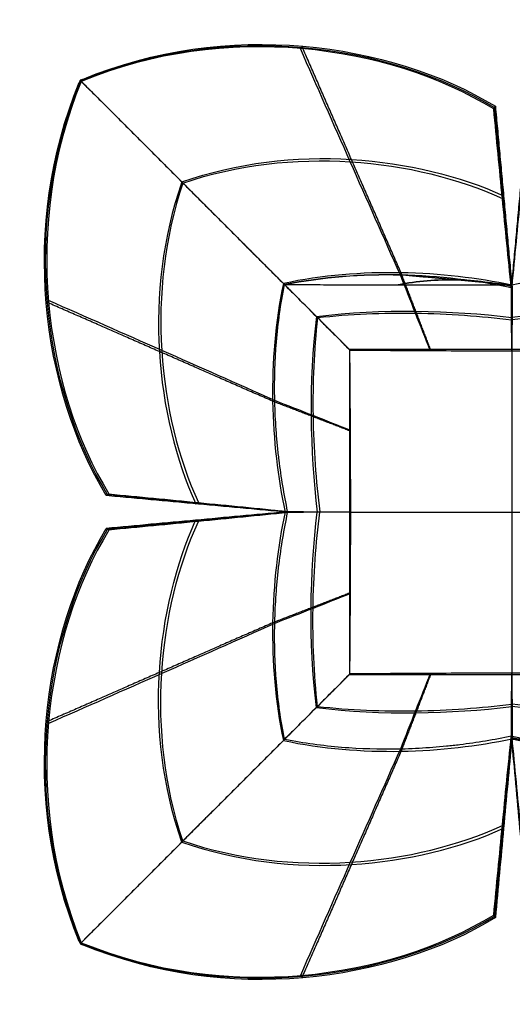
# Model space of a CAD drawing. Header units: millimetres. Extents: x -184 to 185, y -185 to 184.
# Tile 1 of 2: x -184 to 0, y -185 to 184. Entities that reach past the tile are written whole.
import ezdxf

# ---------------------------------------------------------------- set-up
doc = ezdxf.new("R2010")
doc.units = ezdxf.units.MM
doc.layers.add('Apax', color=18, linetype='Continuous', true_color=0x000000)

msp = doc.modelspace()

# ---------------------------------------------------------------- linework, layer by layer
at = {"layer": 'Apax', "color": 80, "true_color": 0x33ff00}
for p, q in [((0.09, 84.84, 9.63), (-0.1, 83.75, 10.65)), ((-0.01, 84.28, 10.12), (0, 84.31, 10.15)), ((0.09, 60.66, -9.09), (0.09, -61.01, -9.09)), ((0.09, 60.16, -7.59), (0.09, -60.52, -7.59)), ((-118.39, -3.26, 42.32), (-118.42, -3.26, 42.35)), ((-118.39, -3.26, 42.32), (-118.39, -3.25, 42.32)), ((-60.74, -0.18, -9.09), (60.92, -0.18, -9.09)), ((-60.25, -0.18, -7.59), (60.43, -0.18, -7.59)), ((0.09, -85.19, 9.63), (0.28, -84.11, 10.65)), ((0.19, -84.63, 10.12), (0.18, -84.67, 10.15))]:
    msp.add_line(p, q, dxfattribs=at)
for points, degree in [([(-6.67, 150.81, 76), (-46.36, 175.06, 76.19), (-107.53, 183.4, 49.96), (-161.25, 161.16, 13.97)], 3), ([(-161, 161.54, 13.37), (-107.28, 183.83, 49.39), (-46.1, 175.53, 75.66), (-6.37, 151.3, 75.52)], 3), ([(-160.75, 161.91, 12.77), (-107.02, 184.25, 48.83), (-45.84, 175.99, 75.13), (-6.07, 151.8, 75.05)], 3), ([(-78.18, 174.3, 57.46), (-78.44, 173.86, 58.01), (-78.7, 173.42, 58.55)], 2), ([(-41.42, 89.45, 6.22), (-60.01, 131.9, 31.75), (-78.6, 174.34, 57.28)], 2), ([(-151.88, 5.98, 75.05), (-176.08, 45.75, 75.13), (-184.34, 106.94, 48.83), (-162, 160.67, 12.77)], 3), ([(-151.39, 6.28, 75.52), (-175.61, 46.01, 75.66), (-183.91, 107.19, 49.39), (-161.62, 160.91, 13.37)], 3), ([(-161.25, 161.16, 13.97), (-183.49, 107.44, 49.96), (-175.15, 46.27, 76.19), (-150.89, 6.58, 76)], 3), ([(-161.63, 161.54, 12.18), (-161.75, 161.25, 12.37), (-161.88, 160.96, 12.57), (-162, 160.67, 12.77)], 3), ([(-162, 160.67, 12.77), (-161.62, 160.91, 13.37), (-161.25, 161.16, 13.97)], 2), ([(-161.81, 161.1, 12.47), (-161.53, 161.13, 13.22), (-161.25, 161.16, 13.97)], 2), ([(-160.75, 161.91, 12.77), (-161.05, 161.79, 12.57), (-161.34, 161.67, 12.37), (-161.63, 161.54, 12.18)], 3), ([(-161.25, 161.16, 13.97), (-161.44, 161.35, 13.07), (-161.63, 161.54, 12.18)], 2), ([(-161.63, 161.54, 12.18), (-123.57, 123.48, 4.15), (-85.51, 85.42, -3.87)], 2), ([(-161.62, 160.91, 13.37), (-161.56, 161.06, 13.27), (-161.5, 161.21, 13.17), (-161.44, 161.35, 13.07)], 3), ([(-161.44, 161.35, 13.07), (-161.29, 161.41, 13.17), (-161.15, 161.47, 13.27), (-161, 161.54, 13.37)], 3), ([(-161.25, 161.16, 13.97), (-161, 161.54, 13.37), (-160.75, 161.91, 12.77)], 2), ([(-161.19, 161.73, 12.47), (-161.22, 161.44, 13.22), (-161.25, 161.16, 13.97)], 2), ([(-6.67, 150.81, 76), (-6.37, 151.3, 75.52), (-6.07, 151.8, 75.05)], 2), ([(-6.07, 151.8, 75.05), (-2.99, 118.33, 42.35), (0.1, 84.87, 9.66)], 2), ([(0.1, 84.87, 9.66), (3.17, 118.33, 42.35), (6.25, 151.8, 75.05)], 2), ([(-0.1, 83.75, 10.65), (-1.24, 94.92, 21.54), (-3.46, 117.28, 43.32), (-5.6, 139.63, 65.11), (-6.67, 150.81, 76)], 3), ([(-123.57, 123.48, 4.15), (-82.08, 137.98, 26.47), (-35.78, 133.15, 42.7), (-2.98, 118.3, 42.32)], 3), ([(-123.57, 123.48, 4.15), (-138.07, 81.99, 26.47), (-133.24, 35.7, 42.7), (-118.38, 2.9, 42.32)], 3), ([(-2.99, 118.3, 42.32), (-3.22, 117.79, 42.82), (-3.44, 117.28, 43.32)], 2), ([(0.09, 84.8, 9.59), (-25.53, 90.18, 10.27), (-56.47, 91.61, 4.4), (-85.51, 85.42, -3.87)], 3), ([(0.1, 84.87, 9.66), (-20.78, 86.78, 8.57), (-41.65, 88.69, 7.49)], 2), ([(0.1, 84.87, 9.66), (-20.77, 86.74, 8.55), (-41.64, 88.62, 7.44)], 2), ([(-30.33, 60.66, -9.1), (-35.88, 75.05, -1.44), (-41.43, 89.45, 6.22)], 2), ([(85.69, 85.42, -3.87), (56.65, 91.61, 4.4), (25.71, 90.18, 10.27), (0.09, 84.8, 9.59)], 3), ([(-85.51, 85.42, -3.87), (-91.7, 56.38, 4.4), (-90.27, 25.44, 10.27), (-84.89, -0.18, 9.59)], 3), ([(-85.65, 82.12, -1.51), (-85.47, 83.08, -1.77), (-85.29, 84.04, -2.04), (-85.09, 85.01, -2.31)], 3), ([(-85.51, 85.42, -3.87), (-73.13, 73.04, -6.48), (-60.74, 60.66, -9.09)], 2), ([(-85.51, 85.42, -3.87), (-85.51, 85.42, -3.87), (-85.51, 85.42, -3.87), (-85.51, 85.42, -3.87)], 3), ([(-85.09, 85.01, -2.31), (-42.5, 84.94, 3.67), (0.1, 84.87, 9.66)], 2), ([(-0.1, 83.75, 10.65), (0, 84.31, 10.15), (0.1, 84.87, 9.66)], 2), ([(-0.07, 83.89, 10.77), (0.01, 84.38, 10.22), (0.1, 84.87, 9.66)], 2), ([(0.09, 84.8, 9.59), (0.09, 84.84, 9.63), (0.1, 84.87, 9.66)], 2), ([(0.1, 84.87, 9.66), (0.09, 84.84, 9.63), (0.09, 84.8, 9.59)], 2), ([(0.1, 84.87, 9.66), (0.09, 84.38, 10.22), (0.09, 83.88, 10.78)], 2), ([(0.25, 83.89, 10.77), (0.17, 84.38, 10.22), (0.1, 84.87, 9.66)], 2), ([(0.25, 83.81, 10.71), (0.17, 84.34, 10.19), (0.1, 84.87, 9.66)], 2), ([(0.29, 83.82, 10.72), (0.19, 84.35, 10.19), (0.1, 84.87, 9.66)], 2), ([(0.1, 84.87, 9.66), (0.17, 84.36, 10.2), (0.25, 83.85, 10.74)], 2), ([(0.1, 84.87, 9.66), (0.18, 84.34, 10.19), (0.27, 83.82, 10.72)], 2), ([(0.09, 84.8, 9.59), (-0.01, 84.28, 10.12), (-0.1, 83.75, 10.65)], 2), ([(0.09, 60.16, -7.59), (0.02, 68.07, -1.47), (-0.03, 75.98, 4.65), (-0.07, 83.89, 10.77)], 3), ([(0.09, 60.69, -9.08), (0.09, 72.75, 0.26), (0.09, 84.8, 9.59)], 2), ([(0.25, 83.81, 10.71), (0.21, 75.93, 4.61), (0.16, 68.04, -1.49), (0.09, 60.16, -7.59)], 3), ([(-89.54, 41.33, 6.22), (-131.98, 59.93, 31.75), (-174.43, 78.52, 57.28)], 2), ([(-174.39, 78.09, 57.46), (-173.95, 78.35, 58.01), (-173.51, 78.61, 58.55)], 2), ([(-73.13, 73.04, -6.48), (-48.47, 76.13, -2.35), (-22.86, 75.42, 0.58), (0.09, 72.73, 0.24)], 3), ([(73.31, 73.04, -6.48), (48.65, 76.13, -2.35), (23.04, 75.42, 0.58), (0.09, 72.73, 0.24)], 3), ([(-73.13, 73.04, -6.48), (-76.22, 48.38, -2.35), (-75.51, 22.77, 0.58), (-72.82, -0.18, 0.24)], 3), ([(-60.74, 60.66, -9.09), (-60.74, 40.38, -9.1), (-60.74, 20.1, -9.1), (-60.74, -0.18, -9.11)], 3), ([(0.09, 60.66, -9.11), (-20.19, 60.66, -9.1), (-40.47, 60.66, -9.1), (-60.74, 60.66, -9.09)], 3), ([(0.09, 60.66, -9.11), (0.09, 60.67, -9.09), (0.09, 60.69, -9.08)], 2), ([(60.92, 60.66, -9.09), (40.65, 60.66, -9.1), (20.37, 60.66, -9.1), (0.09, 60.66, -9.11)], 3), ([(-60.74, 30.24, -9.1), (-75.14, 35.79, -1.44), (-89.54, 41.34, 6.22)], 2), ([(-150.89, 6.58, 76), (-151.39, 6.28, 75.52), (-151.88, 5.98, 75.05)], 2), ([(-84.96, -0.18, 9.66), (-118.42, 2.9, 42.35), (-151.88, 5.98, 75.05)], 2), ([(-118.42, 2.91, 42.35), (-117.91, 3.13, 42.85), (-117.4, 3.36, 43.36)], 2), ([(-83.91, 0.02, 10.72), (-84.43, -0.08, 10.19), (-84.96, -0.18, 9.66)], 2), ([(-84.96, -0.18, 9.66), (-84.43, -0.09, 10.19), (-83.9, 0, 10.72)], 2), ([(-151.88, -6.34, 75.05), (-118.39, -3.26, 42.32), (-84.89, -0.18, 9.59)], 2), ([(-123.57, -123.84, 4.15), (-138.06, -82.35, 26.47), (-133.24, -36.06, 42.7), (-118.39, -3.26, 42.32)], 3), ([(-118.42, -3.26, 42.35), (-117.91, -3.49, 42.85), (-117.4, -3.71, 43.36)], 2), ([(-84.89, -0.18, 9.59), (-90.27, -25.8, 10.27), (-91.7, -56.73, 4.4), (-85.51, -85.78, -3.87)], 3), ([(-84.96, -0.18, 9.66), (-84.43, -0.1, 10.19), (-83.9, -0.02, 10.71)], 2), ([(-84.96, -0.18, 9.66), (-84.47, -0.1, 10.22), (-83.98, -0.02, 10.77)], 2), ([(-84.96, -0.18, 9.66), (-84.45, -0.1, 10.2), (-83.94, -0.02, 10.74)], 2), ([(-84.96, -0.18, 9.66), (-84.47, -0.26, 10.22), (-83.98, -0.34, 10.77)], 2), ([(-84.96, -0.18, 9.66), (-84.43, -0.26, 10.19), (-83.9, -0.34, 10.71)], 2), ([(-84.96, -0.18, 9.66), (-84.43, -0.28, 10.19), (-83.91, -0.38, 10.72)], 2), ([(-84.89, -0.18, 9.59), (-84.92, -0.18, 9.63), (-84.96, -0.18, 9.66)], 2), ([(-84.96, -0.18, 9.66), (-84.46, -0.18, 10.22), (-83.97, -0.18, 10.78)], 2), ([(-84.96, -0.18, 9.66), (-84.45, -0.26, 10.2), (-83.94, -0.34, 10.74)], 2), ([(-84.96, -0.18, 9.66), (-84.43, -0.27, 10.19), (-83.9, -0.36, 10.72)], 2), ([(-60.78, -0.18, -9.08), (-72.83, -0.18, 0.26), (-84.89, -0.18, 9.59)], 2), ([(-83.9, -0.02, 10.71), (-76.02, -0.06, 4.61), (-68.13, -0.11, -1.49), (-60.25, -0.17, -7.59)], 3), ([(-60.25, -0.18, -7.59), (-68.13, -0.25, -1.49), (-76.02, -0.3, 4.61), (-83.9, -0.34, 10.71)], 3), ([(-73.13, -73.4, -6.48), (-76.22, -48.73, -2.35), (-75.51, -23.13, 0.58), (-72.82, -0.18, 0.24)], 3), ([(-60.74, -0.18, -9.11), (-60.76, -0.18, -9.09), (-60.78, -0.18, -9.08)], 2), ([(-60.74, -0.18, -9.11), (-60.74, -20.46, -9.1), (-60.74, -40.73, -9.1), (-60.74, -61.01, -9.09)], 3), ([(-162, -161.02, 12.77), (-184.34, -107.29, 48.83), (-176.08, -46.1, 75.13), (-151.88, -6.34, 75.05)], 3), ([(-161.62, -161.27, 13.37), (-183.91, -107.55, 49.39), (-175.61, -46.37, 75.66), (-151.39, -6.64, 75.52)], 3), ([(-150.89, -6.94, 76), (-175.15, -46.63, 76.19), (-183.49, -107.8, 49.96), (-161.25, -161.52, 13.97)], 3), ([(-150.89, -6.94, 76), (-151.39, -6.64, 75.52), (-151.88, -6.34, 75.05)], 2), ([(-60.74, -30.59, -9.1), (-75.14, -36.14, -1.44), (-89.54, -41.69, 6.22)], 2), ([(-89.54, -41.69, 6.22), (-131.98, -60.29, 31.75), (-174.43, -78.88, 57.28)], 2), ([(-60.74, -61.01, -9.09), (-73.13, -73.4, -6.48), (-85.51, -85.78, -3.87)], 2), ([(-60.74, -61.01, -9.09), (-40.47, -61.01, -9.1), (-20.19, -61.01, -9.1), (0.09, -61.01, -9.11)], 3), ([(-30.33, -61.01, -9.1), (-35.88, -75.41, -1.44), (-41.43, -89.81, 6.22)], 2), ([(-0.07, -84.17, 10.71), (-0.03, -76.28, 4.61), (0.02, -68.4, -1.49), (0.09, -60.52, -7.59)], 3), ([(0.09, -60.52, -7.59), (0.16, -68.43, -1.47), (0.21, -76.33, 4.65), (0.25, -84.24, 10.77)], 3), ([(0.09, -61.01, -9.11), (20.37, -61.01, -9.1), (40.65, -61.01, -9.1), (60.92, -61.01, -9.09)], 3), ([(0.09, -61.05, -9.08), (0.09, -61.03, -9.09), (0.09, -61.01, -9.11)], 2), ([(0.09, -85.16, 9.59), (0.09, -73.1, 0.26), (0.09, -61.05, -9.08)], 2), ([(-73.13, -73.4, -6.48), (-48.47, -76.49, -2.35), (-22.86, -75.78, 0.58), (0.09, -73.08, 0.24)], 3), ([(73.31, -73.4, -6.48), (48.65, -76.49, -2.35), (23.04, -75.78, 0.58), (0.09, -73.08, 0.24)], 3), ([(-174.39, -78.44, 57.46), (-173.95, -78.7, 58.01), (-173.51, -78.97, 58.55)], 2), ([(-85.09, -85.36, -2.31), (-85.29, -84.4, -2.04), (-85.47, -83.44, -1.77), (-85.65, -82.47, -1.51)], 3), ([(-0.11, -84.18, 10.72), (-0.01, -84.7, 10.19), (0.08, -85.23, 9.66)], 2), ([(0.08, -85.23, 9.66), (0, -84.7, 10.19), (-0.09, -84.17, 10.72)], 2), ([(-0.07, -84.17, 10.71), (0.01, -84.7, 10.19), (0.08, -85.23, 9.66)], 2), ([(0.08, -85.23, 9.66), (0.01, -84.72, 10.2), (-0.07, -84.21, 10.74)], 2), ([(-0.07, -84.24, 10.77), (0.01, -84.73, 10.22), (0.08, -85.23, 9.66)], 2), ([(0.28, -84.11, 10.65), (0.18, -84.67, 10.15), (0.08, -85.23, 9.66)], 2), ([(0.25, -84.24, 10.77), (0.17, -84.73, 10.22), (0.08, -85.23, 9.66)], 2), ([(0.08, -85.23, 9.66), (0.09, -84.73, 10.22), (0.09, -84.24, 10.78)], 2), ([(0.09, -85.16, 9.59), (0.19, -84.63, 10.12), (0.28, -84.11, 10.65)], 2), ([(-85.51, -85.78, -3.87), (-123.57, -123.84, 4.15), (-161.63, -161.9, 12.18)], 2), ([(-85.51, -85.78, -3.87), (-56.47, -91.97, 4.4), (-25.53, -90.54, 10.27), (0.09, -85.16, 9.59)], 3), ([(-82.21, -85.92, -1.51), (-83.17, -85.74, -1.77), (-84.13, -85.56, -2.04), (-85.09, -85.36, -2.31)], 3), ([(0.09, -85.16, 9.59), (0.09, -85.19, 9.63), (0.08, -85.23, 9.66)], 2), ([(0.09, -85.16, 9.59), (0.09, -85.19, 9.63), (0.08, -85.23, 9.66)], 2), ([(85.27, -85.36, -2.31), (42.68, -85.29, 3.67), (0.08, -85.23, 9.66)], 2), ([(0.08, -85.23, 9.66), (20.95, -87.1, 8.55), (41.82, -88.97, 7.44)], 2), ([(0.08, -85.23, 9.66), (20.96, -87.13, 8.57), (41.83, -89.04, 7.49)], 2), ([(0.09, -85.16, 9.59), (25.71, -90.54, 10.27), (56.65, -91.97, 4.4), (85.69, -85.78, -3.87)], 3), ([(-41.43, -89.81, 6.22), (-60.02, -132.25, 31.75), (-78.62, -174.7, 57.28)], 2), ([(-2.99, -118.69, 42.35), (-3.22, -118.18, 42.85), (-3.44, -117.67, 43.36)], 2), ([(-123.57, -123.84, 4.15), (-82.08, -138.33, 26.47), (-35.79, -133.51, 42.7), (-2.99, -118.65, 42.32)], 3), ([(-161.25, -161.52, 13.97), (-107.53, -183.75, 49.96), (-46.36, -175.42, 76.19), (-6.67, -151.16, 76)], 3), ([(-6.67, -151.16, 76), (-6.37, -151.66, 75.52), (-6.07, -152.15, 75.05)], 2), ([(-6.37, -151.66, 75.52), (-46.1, -175.88, 75.66), (-107.28, -184.18, 49.39), (-161, -161.89, 13.37)], 3), ([(-6.07, -152.15, 75.05), (-45.84, -176.35, 75.13), (-107.02, -184.61, 48.83), (-160.75, -162.27, 12.77)], 3), ([(-161.25, -161.52, 13.97), (-161.62, -161.27, 13.37), (-162, -161.02, 12.77)], 2), ([(-162, -161.02, 12.77), (-161.88, -161.31, 12.57), (-161.75, -161.61, 12.37), (-161.63, -161.9, 12.18)], 3), ([(-161.81, -161.46, 12.47), (-161.53, -161.49, 13.22), (-161.25, -161.52, 13.97)], 2), ([(-161.25, -161.52, 13.97), (-161.44, -161.71, 13.07), (-161.63, -161.9, 12.18)], 2), ([(-161.63, -161.9, 12.18), (-161.34, -162.02, 12.37), (-161.05, -162.14, 12.57), (-160.75, -162.27, 12.77)], 3), ([(-161.44, -161.71, 13.07), (-161.5, -161.56, 13.17), (-161.56, -161.41, 13.27), (-161.62, -161.27, 13.37)], 3), ([(-161, -161.89, 13.37), (-161.15, -161.83, 13.27), (-161.29, -161.77, 13.17), (-161.44, -161.71, 13.07)], 3), ([(-160.75, -162.27, 12.77), (-161, -161.89, 13.37), (-161.25, -161.52, 13.97)], 2), ([(-161.19, -162.08, 12.47), (-161.22, -161.8, 13.22), (-161.25, -161.52, 13.97)], 2), ([(-78.18, -174.66, 57.46), (-78.44, -174.22, 58.01), (-78.7, -173.77, 58.55)], 2)]:
    msp.add_open_spline(points, degree=degree, dxfattribs=at)
for points, knots in [([(-41.64, 88.62, 7.44), (-47.95, 102.74, 15.92), (-60.46, 131.02, 32.89), (-72.92, 159.31, 49.87), (-79.14, 173.46, 58.37)], [30.299323, 30.299323, 30.299323, 30.299323, 76.859735, 123.420513, 123.420513, 123.420513, 123.420513]), ([(-85.09, 85.01, -2.31), (-91.44, 91.35, -0.94), (-97.78, 97.69, 0.42), (-110.47, 110.38, 3.15), (-116.82, 116.73, 4.5), (-123.16, 123.07, 5.86), (-135.86, 135.77, 8.57), (-148.55, 148.46, 11.27), (-161.25, 161.16, 13.97)], [0, 0, 0, 0, 27.226991, 27.226991, 54.453979, 54.453979, 54.453979, 108.922984, 108.922984, 108.922984, 108.922984]), ([(-6.37, 151.3, 75.52), (-5.32, 140.13, 64.62), (-4.27, 128.96, 53.72), (-3.21, 117.79, 42.82), (-2.16, 106.62, 31.92), (-1.09, 95.45, 21.02), (-0.01, 84.28, 10.12)], [-123.420513, -123.420513, -123.420513, -123.420513, -76.859735, -76.859735, -76.859735, -30.298956, -30.298956, -30.298956, -30.298956]), ([(0.19, 84.35, 10.19), (1.28, 95.5, 21.08), (2.34, 106.66, 31.97), (3.4, 117.82, 42.85), (4.46, 128.98, 53.74), (5.51, 140.14, 64.63), (6.55, 151.3, 75.52)], [30.394258, 30.394258, 30.394258, 30.394258, 76.907386, 76.907386, 76.907386, 123.420513, 123.420513, 123.420513, 123.420513]), ([(-123.16, 123.07, 5.86), (-102.65, 130.03, 16.79), (-59.09, 134.62, 35.78), (-19.82, 124.75, 43.57), (-3.44, 117.28, 43.32)], [0.970306, 0.970306, 0.970306, 0.970306, 71.898209, 143.796419, 143.796419, 143.796419, 143.796419]), ([(-123.16, 123.07, 5.86), (-130.12, 102.57, 16.79), (-134.71, 59, 35.78), (-124.84, 19.74, 43.57), (-117.37, 3.35, 43.32)], [0.970248, 0.970248, 0.970248, 0.970248, 71.898209, 143.796419, 143.796419, 143.796419, 143.796419]), ([(-85.09, 85.01, -2.31), (-70.76, 87.91, 1.71), (-41, 90.1, 8.63), (-12.91, 86.62, 11.14), (-0.07, 83.89, 10.77)], [1.132016, 1.132016, 1.132016, 1.132016, 71.898209, 143.796419, 143.796419, 143.796419, 143.796419]), ([(-0.1, 83.75, 10.65), (-12.92, 86.51, 11.05), (-40.99, 90.03, 8.59), (-70.76, 87.88, 1.7), (-85.09, 85.01, -2.31)], [-143.796419, -143.796419, -143.796419, -143.796419, -71.898209, -1.133197, -1.133197, -1.133197, -1.133197]), ([(-30.46, 60.3, -7.59), (-32.32, 64.96, -5.11), (-36.06, 74.42, -0.08), (-39.77, 83.89, 4.94), (-41.65, 88.69, 7.49)], [0.363139, 0.363139, 0.363139, 0.363139, 15.149478, 30.298647, 30.298647, 30.298647, 30.298647]), ([(-60.58, 60.5, -7.59), (-62.61, 62.52, -7.16), (-64.64, 64.55, -6.72), (-68.71, 68.62, -5.84), (-70.75, 70.67, -5.4), (-76.89, 76.81, -4.07), (-80.99, 80.91, -3.19), (-85.09, 85.01, -2.31)], [-35.059384, -35.059384, -35.059384, -35.059384, -26.358037, -26.358037, -17.590751, -17.590751, 0, 0, 0, 0]), ([(-42.5, 84.94, 3.67), (-35.33, 86.39, 5.69), (-20.45, 87.48, 9.14), (-6.41, 85.75, 10.4), (0.01, 84.38, 10.22)], [1.132016, 1.132016, 1.132016, 1.132016, 71.898209, 143.796419, 143.796419, 143.796419, 143.796419]), ([(0, 84.31, 10.15), (-6.41, 85.69, 10.36), (-20.45, 87.45, 9.12), (-35.33, 86.38, 5.68), (-42.5, 84.94, 3.67)], [-143.796419, -143.796419, -143.796419, -143.796419, -71.898209, -1.133197, -1.133197, -1.133197, -1.133197]), ([(-83.91, 0.02, 10.72), (-85.27, 6.38, 10.91), (-86.34, 12.85, 10.69), (-87.33, 20.96, 10.06), (-87.52, 22.63, 9.92), (-87.86, 26.01, 9.58), (-88.01, 27.71, 9.39), (-88.4, 32.88, 8.78), (-88.59, 36.33, 8.29), (-88.91, 46.86, 6.64), (-88.78, 53.93, 5.28), (-88.05, 64.48, 2.95), (-87.71, 68.02, 2.12), (-86.83, 75.1, 0.37), (-86.3, 78.62, -0.55), (-85.65, 82.12, -1.51)], [-83.84155, -83.84155, -83.84155, -83.84155, -64.324778, -64.324778, -59.242882, -59.242882, -54.082026, -54.082026, -43.581936, -43.581936, -22.054592, -22.054592, -11.066671, -11.066671, 0, 0, 0, 0]), ([(-88.74, 41.57, 7.47), (-102.85, 47.87, 15.93), (-131.12, 60.38, 32.89), (-159.4, 72.83, 49.87), (-173.54, 79.05, 58.37)], [30.337606, 30.337606, 30.337606, 30.337606, 76.859735, 123.420513, 123.420513, 123.420513, 123.420513]), ([(-72.72, 72.63, -4.97), (-60.56, 74.01, -2.99), (-35.61, 75.01, 0.42), (-11.49, 73.21, 1.63), (0, 71.81, 1.43)], [1.134179, 1.134179, 1.134179, 1.134179, 71.898209, 143.796421, 143.796421, 143.796421, 143.796421]), ([(72.9, 72.63, -4.97), (60.74, 74.01, -2.99), (35.79, 75.01, 0.42), (11.67, 73.21, 1.63), (0.18, 71.81, 1.43)], [1.134185, 1.134185, 1.134185, 1.134185, 71.898209, 143.796421, 143.796421, 143.796421, 143.796421]), ([(-72.72, 72.63, -4.97), (-74.1, 60.47, -2.99), (-75.1, 35.52, 0.42), (-73.29, 11.41, 1.63), (-71.9, -0.09, 1.43)], [1.13404, 1.13404, 1.13404, 1.13404, 71.898209, 143.796421, 143.796421, 143.796421, 143.796421]), ([(-60.38, 30.38, -7.59), (-65.05, 32.23, -5.11), (-74.5, 35.97, -0.09), (-83.96, 39.68, 4.93), (-88.74, 41.55, 7.47)], [0.363139, 0.363139, 0.363139, 0.363139, 15.149478, 30.260647, 30.260647, 30.260647, 30.260647]), ([(-84.43, -0.08, 10.19), (-95.59, 1.01, 21.08), (-106.75, 2.07, 31.97), (-117.91, 3.13, 42.85), (-129.07, 4.19, 53.74), (-140.23, 5.24, 64.63), (-151.39, 6.28, 75.52)], [30.394053, 30.394053, 30.394053, 30.394053, 76.907386, 76.907386, 76.907386, 123.420513, 123.420513, 123.420513, 123.420513]), ([(-150.89, 6.58, 76), (-139.72, 5.52, 65.11), (-117.39, 3.37, 43.34), (-95.06, 1.16, 21.59), (-83.91, 0.02, 10.72)], [0, 0, 0, 0, 46.931475, 93.766835, 93.766835, 93.766835, 93.766835]), ([(-84.96, -0.18, 9.66), (-96.11, -1.2, 20.56), (-107.27, -2.23, 31.46), (-118.42, -3.26, 42.35), (-129.57, -4.28, 53.25), (-140.73, -5.31, 64.15), (-151.88, -6.34, 75.05)], [-93.766215, -93.766215, -93.766215, -93.766215, -46.883107, -46.883107, -46.883107, 0, 0, 0, 0]), ([(-151.39, -6.64, 75.52), (-140.23, -5.59, 64.63), (-129.07, -4.54, 53.74), (-117.91, -3.49, 42.85), (-106.75, -2.43, 31.97), (-95.59, -1.36, 21.08), (-84.43, -0.28, 10.19)], [-123.420513, -123.420513, -123.420513, -123.420513, -76.907386, -76.907386, -76.907386, -30.394053, -30.394053, -30.394053, -30.394053]), ([(-83.91, -0.38, 10.72), (-95.06, -1.52, 21.59), (-117.39, -3.73, 43.34), (-139.72, -5.87, 65.11), (-150.89, -6.94, 76)], [0, 0, 0, 0, 46.835359, 93.766835, 93.766835, 93.766835, 93.766835]), ([(-85.65, -82.47, -1.51), (-86.3, -78.97, -0.55), (-86.83, -75.45, 0.37), (-87.71, -68.38, 2.12), (-88.05, -64.84, 2.95), (-88.78, -54.29, 5.28), (-88.91, -47.22, 6.64), (-88.59, -36.69, 8.29), (-88.4, -33.24, 8.78), (-88.01, -28.07, 9.39), (-87.86, -26.37, 9.58), (-87.52, -22.99, 9.91), (-87.34, -21.32, 10.06), (-86.34, -13.21, 10.69), (-85.27, -6.74, 10.91), (-83.91, -0.38, 10.72)], [-83.841499, -83.841499, -83.841499, -83.841499, -72.775892, -72.775892, -61.79084, -61.79084, -40.263802, -40.263802, -29.76553, -29.76553, -24.603817, -24.603817, -19.52108, -19.52108, 0, 0, 0, 0]), ([(-72.72, -72.99, -4.97), (-74.1, -60.82, -2.99), (-75.1, -35.87, 0.42), (-73.29, -11.76, 1.63), (-71.9, -0.27, 1.43)], [1.134034, 1.134034, 1.134034, 1.134034, 71.898209, 143.796421, 143.796421, 143.796421, 143.796421]), ([(-123.16, -123.43, 5.86), (-130.12, -102.92, 16.79), (-134.71, -59.36, 35.78), (-124.84, -20.09, 43.57), (-117.37, -3.71, 43.32)], [0.970248, 0.970248, 0.970248, 0.970248, 71.898209, 143.796419, 143.796419, 143.796419, 143.796419]), ([(-60.38, -30.73, -7.59), (-65.05, -32.59, -5.11), (-74.5, -36.33, -0.09), (-83.96, -40.03, 4.93), (-88.74, -41.9, 7.47)], [0.363139, 0.363139, 0.363139, 0.363139, 15.149478, 30.260648, 30.260648, 30.260648, 30.260648]), ([(-88.74, -41.93, 7.47), (-102.85, -48.22, 15.93), (-131.12, -60.73, 32.89), (-159.4, -73.18, 49.87), (-173.54, -79.41, 58.37)], [30.337607, 30.337607, 30.337607, 30.337607, 76.859735, 123.420513, 123.420513, 123.420513, 123.420513]), ([(-85.09, -85.36, -2.31), (-80.99, -81.26, -3.19), (-76.89, -77.16, -4.07), (-70.75, -71.02, -5.4), (-68.71, -68.98, -5.84), (-64.64, -64.91, -6.72), (-62.61, -62.88, -7.16), (-60.58, -60.85, -7.59)], [0, 0, 0, 0, 17.590751, 17.590751, 26.357984, 26.357984, 35.059384, 35.059384, 35.059384, 35.059384]), ([(-30.46, -60.65, -7.59), (-32.32, -65.32, -5.11), (-36.06, -74.77, -0.09), (-39.77, -84.23, 4.93), (-41.64, -89.01, 7.47)], [0.363139, 0.363139, 0.363139, 0.363139, 15.149478, 30.260647, 30.260647, 30.260647, 30.260647]), ([(0.09, -60.52, -7.59), (0.09, -60.52, -7.59), (0.09, -60.52, -7.59), (0.09, -60.52, -7.59), (0.09, -60.52, -7.59), (0.09, -60.52, -7.59), (0.09, -60.52, -7.59)], [0, 0, 0, 0, 0.003286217, 0.003286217, 0.003286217, 0.006572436, 0.006572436, 0.006572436, 0.006572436]), ([(-72.72, -72.99, -4.97), (-60.56, -74.37, -2.99), (-35.61, -75.36, 0.42), (-11.49, -73.56, 1.63), (0, -72.17, 1.43)], [1.134185, 1.134185, 1.134185, 1.134185, 71.898209, 143.796429, 143.796429, 143.796429, 143.796429]), ([(72.9, -72.99, -4.97), (60.74, -74.37, -2.99), (35.79, -75.36, 0.42), (11.67, -73.56, 1.63), (0.18, -72.17, 1.43)], [1.134179, 1.134179, 1.134179, 1.134179, 71.898209, 143.796429, 143.796429, 143.796429, 143.796429]), ([(-0.11, -84.18, 10.72), (-6.47, -85.54, 10.91), (-12.94, -86.61, 10.69), (-21.05, -87.6, 10.06), (-22.72, -87.79, 9.92), (-26.1, -88.12, 9.58), (-27.8, -88.27, 9.39), (-32.96, -88.67, 8.78), (-36.42, -88.86, 8.29), (-46.95, -89.18, 6.64), (-54.02, -89.05, 5.28), (-64.57, -88.32, 2.95), (-68.11, -87.98, 2.12), (-75.19, -87.1, 0.37), (-78.71, -86.56, -0.55), (-82.21, -85.92, -1.51)], [-83.841491, -83.841491, -83.841491, -83.841491, -64.324733, -64.324733, -59.24284, -59.24284, -54.081988, -54.081988, -43.581906, -43.581906, -22.054576, -22.054576, -11.066663, -11.066663, 0, 0, 0, 0]), ([(-6.67, -151.16, 76), (-5.6, -139.99, 65.11), (-3.46, -117.66, 43.34), (-1.25, -95.33, 21.59), (-0.11, -84.18, 10.72)], [0, 0, 0, 0, 46.931475, 93.766835, 93.766835, 93.766835, 93.766835]), ([(-0.01, -84.7, 10.19), (-1.1, -95.86, 21.08), (-2.16, -107.02, 31.97), (-3.22, -118.18, 42.85), (-4.28, -129.34, 53.74), (-5.32, -140.5, 64.63), (-6.37, -151.66, 75.52)], [30.394259, 30.394259, 30.394259, 30.394259, 76.907386, 76.907386, 76.907386, 123.420513, 123.420513, 123.420513, 123.420513]), ([(42.68, -85.29, 3.67), (35.51, -86.75, 5.69), (20.63, -87.84, 9.14), (6.59, -86.1, 10.4), (0.17, -84.73, 10.22)], [1.132016, 1.132016, 1.132016, 1.132016, 71.898209, 143.796419, 143.796419, 143.796419, 143.796419]), ([(0.18, -84.67, 10.15), (6.59, -86.05, 10.36), (20.63, -87.8, 9.12), (35.51, -86.73, 5.68), (42.68, -85.29, 3.67)], [-143.796419, -143.796419, -143.796419, -143.796419, -71.898209, -1.133197, -1.133197, -1.133197, -1.133197]), ([(6.55, -151.66, 75.52), (5.5, -140.49, 64.62), (4.45, -129.32, 53.72), (3.4, -118.14, 42.82), (2.34, -106.97, 31.92), (1.27, -95.8, 21.02), (0.19, -84.63, 10.12)], [-123.420513, -123.420513, -123.420513, -123.420513, -76.859735, -76.859735, -76.859735, -30.298956, -30.298956, -30.298956, -30.298956]), ([(85.27, -85.36, -2.31), (70.94, -88.27, 1.71), (41.18, -90.45, 8.63), (13.09, -86.98, 11.14), (0.25, -84.24, 10.77)], [1.132016, 1.132016, 1.132016, 1.132016, 71.898209, 143.796419, 143.796419, 143.796419, 143.796419]), ([(-161.25, -161.52, 13.97), (-148.55, -148.82, 11.27), (-135.86, -136.12, 8.57), (-110.47, -110.74, 3.15), (-97.78, -98.05, 0.43), (-85.09, -85.36, -2.31)], [0, 0, 0, 0, 54.469305, 54.469305, 108.922987, 108.922987, 108.922987, 108.922987]), ([(0.08, -85.23, 9.66), (-0.94, -96.38, 20.56), (-1.97, -107.53, 31.46), (-2.99, -118.69, 42.35), (-4.02, -129.84, 53.25), (-5.04, -141, 64.15), (-6.07, -152.15, 75.05)], [30.394259, 30.394259, 30.394259, 30.394259, 76.907386, 76.907386, 76.907386, 123.420513, 123.420513, 123.420513, 123.420513]), ([(6.25, -152.15, 75.05), (5.22, -140.99, 64.14), (4.19, -129.82, 53.23), (3.16, -118.65, 42.32), (2.14, -107.51, 31.43), (1.11, -96.37, 20.55), (0.08, -85.23, 9.66)], [0, 0, 0, 0, 46.930931, 46.930931, 46.930931, 93.766629, 93.766629, 93.766629, 93.766629]), ([(-41.66, -89.01, 7.47), (-47.96, -103.12, 15.93), (-60.47, -131.39, 32.89), (-72.92, -159.67, 49.87), (-79.14, -173.81, 58.37)], [30.337606, 30.337606, 30.337606, 30.337606, 76.859735, 123.420513, 123.420513, 123.420513, 123.420513]), ([(-123.16, -123.43, 5.86), (-102.65, -130.38, 16.79), (-59.09, -134.98, 35.78), (-19.82, -125.11, 43.57), (-3.44, -117.63, 43.32)], [0.970305, 0.970305, 0.970305, 0.970305, 71.898209, 143.796419, 143.796419, 143.796419, 143.796419])]:
    msp.add_open_spline(points, degree=3, knots=knots, dxfattribs=at)
at = {"layer": 'Apax', "color": 80, "true_color": 0x33ff00, "extrusion": (9.86082e-08, -0.790609, -0.612321)}
msp.add_rational_spline([(-0.07, 83.89, 10.77), (0.09, 83.88, 10.79), (0.25, 83.89, 10.77)], [1, 0.994245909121, 1], degree=2, dxfattribs=at)
msp.add_rational_spline([(0.01, 84.38, 10.22), (0.05, 84.38, 10.22), (0.09, 84.38, 10.22), (0.13, 84.38, 10.22), (0.17, 84.38, 10.22)], [1, 0.99712295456, 0.99712295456, 0.99712295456, 1], degree=2, knots=[-1, -1, -1, -0.5, -0.5, 0, 0, 0], dxfattribs=at)
at = {"layer": 'Apax', "color": 80, "true_color": 0x33ff00}
for points, weights in [([(0.09, 60.16, -7.59), (0.09, 68.07, -1.47), (0.09, 75.98, 4.66), (0.09, 83.88, 10.78)], [0.999997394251, 0.999923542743, 0.998576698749, 0.99712295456]), ([(-60.25, -0.18, -7.59), (-68.16, -0.18, -1.47), (-76.06, -0.18, 4.66), (-83.97, -0.18, 10.78)], [0.999997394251, 0.999923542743, 0.998576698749, 0.99712295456]), ([(0.09, -84.24, 10.78), (0.09, -76.33, 4.66), (0.09, -68.42, -1.47), (0.09, -60.52, -7.59)], [1, 1.00145798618, 1.00280882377, 1.00288291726])]:
    msp.add_rational_spline(points, weights, degree=3, dxfattribs=at)
at = {"layer": 'Apax', "color": 80, "true_color": 0x33ff00, "extrusion": (0.0394, 0.611367, -0.790366)}
msp.add_open_spline([(0.17, 84.38, 10.22), (0.17, 84.37, 10.21), (0.17, 84.35, 10.2), (0.17, 84.34, 10.19)], degree=3, dxfattribs=at)
at = {"layer": 'Apax', "color": 80, "true_color": 0x33ff00, "extrusion": (0.151453, -0.789824, 0.59434)}
msp.add_open_spline([(0.17, 84.34, 10.19), (0.18, 84.34, 10.19), (0.19, 84.34, 10.19), (0.19, 84.35, 10.19)], degree=3, dxfattribs=at)
at = {"layer": 'Apax', "color": 80, "true_color": 0x33ff00, "extrusion": (0.039203, 0.611373, -0.790371)}
msp.add_rational_spline([(0.25, 83.89, 10.77), (0.25, 83.85, 10.74), (0.25, 83.81, 10.71)], [1, 0.999999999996, 1], degree=2, dxfattribs=at)
at = {"layer": 'Apax', "color": 80, "true_color": 0x33ff00, "extrusion": (0.151446, -0.789799, 0.594375)}
msp.add_rational_spline([(0.25, 83.81, 10.71), (0.27, 83.82, 10.72), (0.29, 83.82, 10.72)], [1, 0.999999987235, 1], degree=2, dxfattribs=at)
at = {"layer": 'Apax', "color": 80, "true_color": 0x33ff00, "extrusion": (6.34147e-06, 0.331861, -0.943328)}
msp.add_rational_spline([(0.18, 71.83, 1.44), (0.14, 71.82, 1.44), (0.09, 71.82, 1.44), (0.05, 71.82, 1.44), (0, 71.83, 1.44)], [1, 0.999103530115, 0.999103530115, 0.999103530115, 1], degree=2, knots=[0, 0, 0, 0.5, 0.5, 1, 1, 1], dxfattribs=at)
at = {"layer": 'Apax', "color": 80, "true_color": 0x33ff00, "extrusion": (-1.43601e-09, 7.92747e-12, -1)}
msp.add_open_spline([(-60.58, 60.5, -7.59), (-55.53, 60.46, -7.59), (-50.47, 60.41, -7.59), (-40.36, 60.35, -7.59), (-35.31, 60.32, -7.59), (-20.14, 60.24, -7.59), (-10.03, 60.2, -7.59), (0.09, 60.16, -7.59)], degree=3, knots=[-60.67279, -60.67279, -60.67279, -60.67279, -45.504591, -45.504591, -30.336395, -30.336395, 0, 0, 0, 0], dxfattribs=at)
at = {"layer": 'Apax', "color": 80, "true_color": 0x33ff00, "extrusion": (-7.91491e-12, 1.43554e-09, -1)}
msp.add_open_spline([(-60.25, -0.17, -7.59), (-60.29, 9.94, -7.59), (-60.33, 20.05, -7.59), (-60.41, 35.22, -7.59), (-60.43, 40.27, -7.59), (-60.5, 50.39, -7.59), (-60.55, 55.44, -7.59), (-60.58, 60.5, -7.59)], degree=3, knots=[-60.67279, -60.67279, -60.67279, -60.67279, -30.336396, -30.336396, -15.1682, -15.1682, 0, 0, 0, 0], dxfattribs=at)
at = {"layer": 'Apax', "color": 80, "true_color": 0x33ff00, "extrusion": (1.43561e-09, 7.82322e-12, -1)}
msp.add_open_spline([(0.09, 60.16, -7.59), (10.21, 60.2, -7.59), (20.32, 60.24, -7.59), (35.49, 60.32, -7.59), (40.54, 60.35, -7.59), (50.65, 60.41, -7.59), (55.71, 60.46, -7.59), (60.77, 60.5, -7.59)], degree=3, knots=[-60.67279, -60.67279, -60.67279, -60.67279, -30.336396, -30.336396, -15.1682, -15.1682, 0, 0, 0, 0], dxfattribs=at)
at = {"layer": 'Apax', "color": 80, "true_color": 0x33ff00, "extrusion": (3.78147e-09, 2.44961e-10, -1)}
msp.add_open_spline([(0.09, 60.16, -7.59), (0.09, 60.16, -7.59), (0.09, 60.16, -7.59), (0.09, 60.16, -7.59), (0.09, 60.16, -7.59), (0.09, 60.16, -7.59), (0.09, 60.16, -7.59)], degree=3, knots=[0, 0, 0, 0, 0.003285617, 0.003285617, 0.003285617, 0.006571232, 0.006571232, 0.006571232, 0.006571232], dxfattribs=at)
at = {"layer": 'Apax', "color": 80, "true_color": 0x33ff00, "extrusion": (0.789799, 0.151446, 0.594375)}
msp.add_rational_spline([(-83.9, -0.02, 10.71), (-83.9, 0, 10.72), (-83.91, 0.02, 10.72)], [1, 0.999999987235, 1], degree=2, dxfattribs=at)
at = {"layer": 'Apax', "color": 80, "true_color": 0x33ff00, "extrusion": (0.611367, -0.039401, 0.790366)}
msp.add_open_spline([(-84.43, -0.1, 10.19), (-84.44, -0.1, 10.2), (-84.45, -0.1, 10.21), (-84.47, -0.1, 10.22)], degree=3, dxfattribs=at)
at = {"layer": 'Apax', "color": 80, "true_color": 0x33ff00, "extrusion": (0.790609, 4.9304e-08, -0.612321)}
msp.add_rational_spline([(-84.47, -0.1, 10.22), (-84.46, -0.14, 10.22), (-84.46, -0.18, 10.22), (-84.46, -0.22, 10.22), (-84.47, -0.26, 10.22)], [1, 0.99712295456, 0.99712295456, 0.99712295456, 1], degree=2, knots=[0, 0, 0, 0.5, 0.5, 1, 1, 1], dxfattribs=at)
at = {"layer": 'Apax', "color": 80, "true_color": 0x33ff00, "extrusion": (-0.611354, -0.03987, -0.790352)}
msp.add_open_spline([(-84.47, -0.26, 10.22), (-84.45, -0.26, 10.21), (-84.44, -0.26, 10.2), (-84.43, -0.26, 10.19)], degree=3, dxfattribs=at)
at = {"layer": 'Apax', "color": 80, "true_color": 0x33ff00, "extrusion": (0.789824, 0.151453, 0.59434)}
msp.add_open_spline([(-84.43, -0.08, 10.19), (-84.43, -0.08, 10.19), (-84.43, -0.09, 10.19), (-84.43, -0.1, 10.19)], degree=3, dxfattribs=at)
at = {"layer": 'Apax', "color": 80, "true_color": 0x33ff00, "extrusion": (0.789824, -0.151453, 0.59434)}
msp.add_open_spline([(-84.43, -0.26, 10.19), (-84.43, -0.26, 10.19), (-84.43, -0.27, 10.19), (-84.43, -0.28, 10.19)], degree=3, dxfattribs=at)
at = {"layer": 'Apax', "color": 80, "true_color": 0x33ff00, "extrusion": (0.611373, -0.039203, 0.790371)}
msp.add_rational_spline([(-83.98, -0.02, 10.77), (-83.94, -0.02, 10.74), (-83.9, -0.02, 10.71)], [1, 0.999999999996, 1], degree=2, dxfattribs=at)
at = {"layer": 'Apax', "color": 80, "true_color": 0x33ff00, "extrusion": (0.790609, 4.93039e-08, -0.612321)}
msp.add_rational_spline([(-83.98, -0.34, 10.77), (-83.97, -0.18, 10.79), (-83.98, -0.02, 10.77)], [1, 0.994245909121, 1], degree=2, dxfattribs=at)
at = {"layer": 'Apax', "color": 80, "true_color": 0x33ff00, "extrusion": (-0.61136, -0.039673, -0.790358)}
msp.add_rational_spline([(-83.9, -0.34, 10.71), (-83.94, -0.34, 10.74), (-83.98, -0.34, 10.77)], [1, 0.999999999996, 1], degree=2, dxfattribs=at)
at = {"layer": 'Apax', "color": 80, "true_color": 0x33ff00, "extrusion": (0.789799, -0.151446, 0.594375)}
msp.add_rational_spline([(-83.91, -0.38, 10.72), (-83.9, -0.36, 10.72), (-83.9, -0.34, 10.71)], [1, 0.999999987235, 1], degree=2, dxfattribs=at)
at = {"layer": 'Apax', "color": 80, "true_color": 0x33ff00, "extrusion": (-0.331861, 6.36217e-06, -0.943328)}
msp.add_rational_spline([(-71.92, -0.09, 1.44), (-71.91, -0.13, 1.44), (-71.91, -0.18, 1.44), (-71.91, -0.22, 1.44), (-71.92, -0.27, 1.44)], [1, 0.999103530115, 0.999103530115, 0.999103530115, 1], degree=2, knots=[0, 0, 0, 0.5, 0.5, 1, 1, 1], dxfattribs=at)
at = {"layer": 'Apax', "color": 80, "true_color": 0x33ff00, "extrusion": (-7.80909e-12, -1.43554e-09, -1)}
msp.add_open_spline([(-60.58, -60.85, -7.59), (-60.55, -55.8, -7.59), (-60.5, -50.74, -7.59), (-60.43, -40.63, -7.59), (-60.41, -35.57, -7.59), (-60.33, -20.41, -7.59), (-60.29, -10.29, -7.59), (-60.25, -0.18, -7.59)], degree=3, knots=[-60.67279, -60.67279, -60.67279, -60.67279, -45.504591, -45.504591, -30.336395, -30.336395, 0, 0, 0, 0], dxfattribs=at)
at = {"layer": 'Apax', "color": 80, "true_color": 0x33ff00, "extrusion": (-2.21194e-10, 1.06809e-11, -1)}
msp.add_open_spline([(-60.25, -0.17, -7.59), (-60.25, -0.18, -7.59), (-60.25, -0.18, -7.59), (-60.25, -0.18, -7.59), (-60.25, -0.18, -7.59), (-60.25, -0.18, -7.59), (-60.25, -0.18, -7.59)], degree=3, knots=[0, 0, 0, 0, 0.003285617, 0.003285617, 0.003285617, 0.006571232, 0.006571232, 0.006571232, 0.006571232], dxfattribs=at)
at = {"layer": 'Apax', "color": 80, "true_color": 0x33ff00, "extrusion": (1.63777e-09, 9.01469e-12, 1)}
msp.add_open_spline([(0.09, -60.52, -7.59), (-10.03, -60.55, -7.59), (-20.14, -60.6, -7.59), (-35.31, -60.68, -7.59), (-40.36, -60.7, -7.59), (-50.47, -60.77, -7.59), (-55.53, -60.81, -7.59), (-60.58, -60.85, -7.59)], degree=3, knots=[-60.672797, -60.672797, -60.672797, -60.672797, -30.336399, -30.336399, -15.168202, -15.168202, 0, 0, 0, 0], dxfattribs=at)
at = {"layer": 'Apax', "color": 80, "true_color": 0x33ff00, "extrusion": (-1.63774e-09, 9.01686e-12, 1)}
msp.add_open_spline([(60.77, -60.85, -7.59), (55.71, -60.81, -7.59), (50.65, -60.77, -7.59), (40.54, -60.7, -7.59), (35.49, -60.68, -7.59), (20.32, -60.6, -7.59), (10.21, -60.55, -7.59), (0.09, -60.52, -7.59)], degree=3, knots=[-60.672797, -60.672797, -60.672797, -60.672797, -45.504596, -45.504596, -30.336398, -30.336398, 0, 0, 0, 0], dxfattribs=at)
at = {"layer": 'Apax', "color": 80, "true_color": 0x33ff00, "extrusion": (-9.23136e-06, 0.331839, 0.943336)}
msp.add_rational_spline([(0.18, -72.18, 1.44), (0.14, -72.18, 1.44), (0.09, -72.18, 1.44), (0.05, -72.18, 1.44), (0, -72.18, 1.44)], [1, 1.0005438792, 1.00198638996, 1.0005438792, 1], degree=2, knots=[0, 0, 0, 0.5, 0.5, 1, 1, 1], dxfattribs=at)
at = {"layer": 'Apax', "color": 80, "true_color": 0x33ff00, "extrusion": (0.151447, -0.789799, -0.594375)}
msp.add_rational_spline([(-0.07, -84.17, 10.71), (-0.09, -84.17, 10.72), (-0.11, -84.18, 10.72)], [1, 0.999999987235, 1], degree=2, dxfattribs=at)
at = {"layer": 'Apax', "color": 80, "true_color": 0x33ff00, "extrusion": (0.039697, 0.61135, 0.790364)}
msp.add_rational_spline([(-0.07, -84.24, 10.77), (-0.07, -84.21, 10.74), (-0.07, -84.17, 10.71)], [1, 0.999999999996, 1], degree=2, dxfattribs=at)
at = {"layer": 'Apax', "color": 80, "true_color": 0x33ff00, "extrusion": (9.86084e-08, -0.790609, 0.612321)}
msp.add_rational_spline([(0.25, -84.24, 10.77), (0.09, -84.23, 10.79), (-0.07, -84.24, 10.77)], [1, 0.994245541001, 1], degree=2, dxfattribs=at)
at = {"layer": 'Apax', "color": 80, "true_color": 0x33ff00, "extrusion": (0.151453, -0.789824, -0.59434)}
msp.add_open_spline([(0.01, -84.7, 10.19), (0, -84.7, 10.19), (-0.01, -84.7, 10.19), (-0.01, -84.7, 10.19)], degree=3, dxfattribs=at)
at = {"layer": 'Apax', "color": 80, "true_color": 0x33ff00, "extrusion": (0.039894, 0.611344, 0.790359)}
msp.add_open_spline([(0.01, -84.73, 10.22), (0.01, -84.72, 10.21), (0.01, -84.71, 10.2), (0.01, -84.7, 10.19)], degree=3, dxfattribs=at)
at = {"layer": 'Apax', "color": 80, "true_color": 0x33ff00, "extrusion": (9.86084e-08, -0.790609, 0.612321)}
msp.add_rational_spline([(0.17, -84.73, 10.22), (0.13, -84.73, 10.22), (0.09, -84.73, 10.22), (0.05, -84.73, 10.22), (0.01, -84.73, 10.22)], [1, 0.998560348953, 1, 0.998560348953, 1], degree=2, knots=[0, 0, 0, 0.5, 0.5, 1, 1, 1], dxfattribs=at)

doc.saveas('drawing.dxf')
